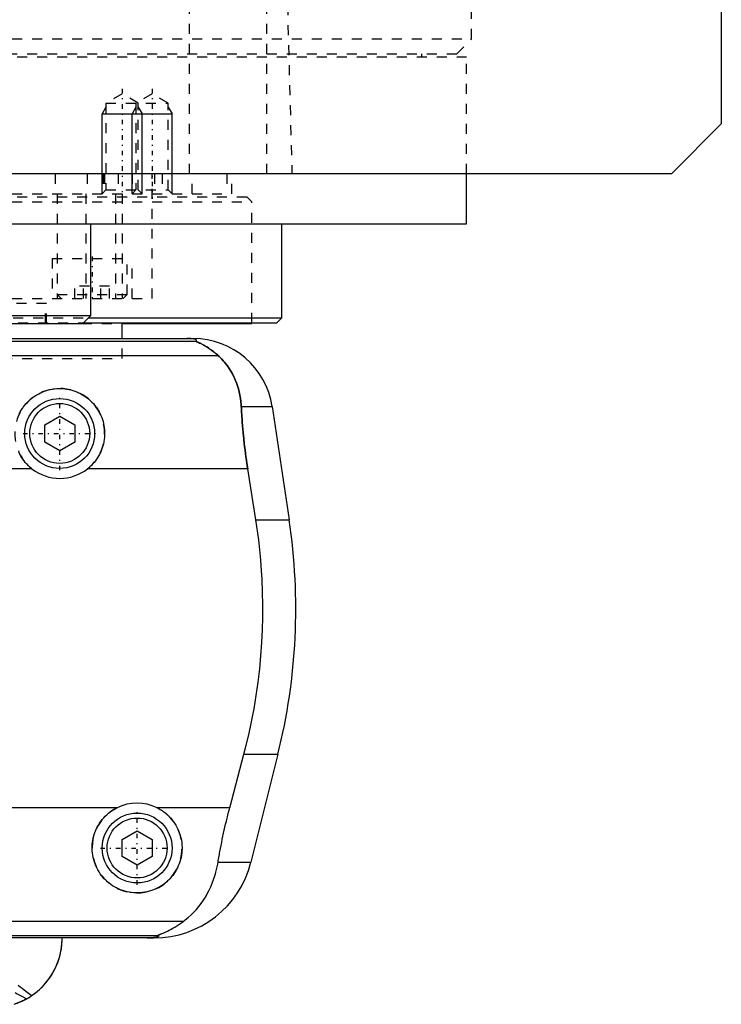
# Model space of a CAD drawing. Extents: x -105 to 105, y -104 to 484.
# Tile 5 of 10: x 35 to 105, y -67 to 32. Entities that reach past the tile are written whole.
import ezdxf

# ---------------------------------------------------------------- set-up
doc = ezdxf.new("R2010")
doc.units = 0
doc.linetypes.add('CENTER', pattern=[1.5, 0.45, -0.5, 0.05, -0.5])
doc.linetypes.add('DASHED', pattern=[2, 1, -1])
for name, color, linetype in [('AM_0', 7, 'CONTINUOUS'), ('AM_10', 7, 'CONTINUOUS'), ('AM_3', 7, 'DASHED'), ('AM_7', 7, 'CENTER')]:
    doc.layers.add(name, color=color, linetype=linetype)

msp = doc.modelspace()

# ---------------------------------------------------------------- linework, layer by layer
at = {"layer": 'AM_0', "color": 7, "linetype": 'CONTINUOUS'}
for p, q in [((105, 311.5), (105, 21.5)), ((105, 21.5), (100, 16.5)), ((100, 16.5), (-100, 16.5)), ((79.5, 11.5), (79.5, 16.5)), ((-79.5, 11.5), (79.5, 11.5)), ((41.878, 2.3), (41.878, 11.5)), ((61, 2.08), (61, 11.5)), ((25.878, 2.3), (41.878, 2.3)), ((41.078, 1.5), (41.878, 2.3)), ((41.658, 2.08), (61, 2.08)), ((60.5, 1.58), (61, 2.08)), ((26.678, 1.5), (41.078, 1.5)), ((41.158, 1.58), (60.5, 1.58)), ((45, 0), (45, 1.58)), ((45.041, 1.5), (58, 1.5)), ((58, 1.5), (58, 1.58)), ((-52.11, 0), (52.11, 0)), ((-52.378, -0.254), (52.378, -0.254)), ((-54.6, -1.693), (54.6, -1.693)), ((56.932, -6.813), (60.021, -6.813)), ((60.021, -6.813), (61.724, -18.159)), ((37.25, -8.634), (38.75, -7.768)), ((38.75, -7.768), (40.25, -8.634)), ((37.25, -10.366), (37.25, -8.634)), ((40.25, -8.634), (40.25, -10.366)), ((38.75, -11.232), (37.25, -10.366)), ((40.25, -10.366), (38.75, -11.232)), ((35.962, -13.032), (-35.962, -13.032)), ((57.58, -13.032), (41.538, -13.032)), ((58.394, -18.159), (57.58, -13.032)), ((58.394, -18.159), (61.724, -18.159)), ((55.781, -46.968), (57.2, -41.616)), ((57.2, -41.616), (60.596, -41.616)), ((60.596, -41.616), (57.893, -52.426)), ((44.502, -46.968), (-44.502, -46.968)), ((55.781, -46.968), (48.498, -46.968)), ((45, -50.134), (46.5, -49.268)), ((46.5, -49.268), (48, -50.134)), ((45, -51.866), (45, -50.134)), ((48, -50.134), (48, -51.866)), ((46.5, -52.732), (45, -51.866)), ((48, -51.866), (46.5, -52.732)), ((54.602, -52.426), (57.893, -52.426)), ((-51.173, -58.307), (51.173, -58.307)), ((-48.569, -59.746), (48.569, -59.746)), ((48.192, -60), (-48.192, -60))]:
    msp.add_line(p, q, dxfattribs=at)
for points in [[(52.378, -0.254, 0), (52.391, -0.247, 0), (52.412, -0.231, 0), (52.43, -0.216, 0), (52.437, -0.209, 0), (52.443, -0.201, 0), (52.451, -0.186, 0), (52.454, -0.171, 0), (52.452, -0.157, 0), (52.445, -0.142, 0), (52.432, -0.128, 0), (52.423, -0.121, 0), (52.413, -0.113, 0), (52.386, -0.099, 0), (52.348, -0.084, 0), (52.298, -0.069, 0), (52.234, -0.053, 0), (52.189, -0.045, 0), (52.175, -0.043, 0), (52.16, -0.04, 0), (52.153, -0.039, 0), (52.145, -0.038, 0), (52.129, -0.036, 0), (52.113, -0.033, 0), (52.105, -0.032, 0), (52.096, -0.031, 0), (52.077, -0.029, 0), (52.057, -0.026, 0), (52.046, -0.025, 0), (52.035, -0.024, 0), (52.012, -0.022, 0), (51.988, -0.019, 0), (51.962, -0.017, 0), (51.934, -0.015, 0), (51.905, -0.013, 0), (51.89, -0.012, 0), (51.874, -0.011, 0), (51.842, -0.009, 0), (51.822, -0.008, 0), (51.816, -0.007, 0), (51.81, -0.007, 0), (51.807, -0.007, 0), (51.803, -0.007, 0), (51.797, -0.007, 0), (51.79, -0.006, 0), (51.784, -0.006, 0), (51.777, -0.006, 0), (51.77, -0.005, 0), (51.766, -0.005, 0), (51.763, -0.005, 0), (51.756, -0.005, 0), (51.748, -0.004, 0), (51.741, -0.004, 0), (51.734, -0.004, 0), (51.726, -0.004, 0), (51.723, -0.004, 0), (51.719, -0.003, 0), (51.712, -0.003, 0), (51.704, -0.003, 0), (51.697, -0.003, 0), (51.689, -0.003, 0), (51.682, -0.002, 0), (51.678, -0.002, 0), (51.674, -0.002, 0), (51.666, -0.002, 0), (51.657, -0.002, 0), (51.653, -0.002, 0), (51.649, -0.002, 0), (51.64, -0.001, 0), (51.631, -0.001, 0), (51.627, -0.001, 0), (51.623, -0.001, 0), (51.614, -0.001, 0), (51.605, -0.001, 0), (51.596, -0.001, 0), (51.587, -0.001, 0), (51.579, 0, 0), (51.574, 0, 0), (51.57, 0, 0), (51.562, 0, 0), (51.553, 0, 0), (51.544, 0, 0), (51.535, 0, 0), (51.525, 0, 0), (51.521, 0, 0), (51.516, 0, 0), (51.506, 0, 0), (51.497, 0, 0), (51.492, 0, 0)], [(54.6, -1.693, 0), (54.508, -1.609, 0), (54.325, -1.451, 0), (54.145, -1.305, 0), (54.057, -1.237, 0), (53.97, -1.172, 0), (53.799, -1.049, 0), (53.635, -0.938, 0), (53.477, -0.838, 0), (53.327, -0.748, 0), (53.184, -0.667, 0), (53.116, -0.63, 0), (53.051, -0.595, 0), (52.927, -0.531, 0), (52.812, -0.475, 0), (52.704, -0.424, 0), (52.644, -0.396, 0), (52.628, -0.389, 0), (52.612, -0.382, 0), (52.604, -0.378, 0), (52.596, -0.374, 0), (52.581, -0.367, 0), (52.566, -0.361, 0), (52.551, -0.354, 0), (52.537, -0.347, 0), (52.523, -0.341, 0), (52.516, -0.338, 0), (52.509, -0.335, 0), (52.496, -0.329, 0), (52.484, -0.323, 0), (52.478, -0.32, 0), (52.472, -0.317, 0), (52.46, -0.312, 0), (52.449, -0.307, 0), (52.444, -0.304, 0), (52.439, -0.302, 0), (52.429, -0.297, 0), (52.421, -0.292, 0), (52.412, -0.288, 0), (52.405, -0.284, 0), (52.398, -0.28, 0), (52.395, -0.278, 0), (52.392, -0.276, 0), (52.387, -0.272, 0), (52.383, -0.269, 0), (52.38, -0.266, 0), (52.377, -0.263, 0), (52.376, -0.261, 0), (52.375, -0.26, 0), (52.375, -0.259, 0), (52.376, -0.257, 0), (52.377, -0.255, 0), (52.378, -0.254, 0)], [(56.932, -6.813, 0), (56.922, -6.646, 0), (56.893, -6.315, 0), (56.85, -5.988, 0), (56.824, -5.825, 0), (56.795, -5.664, 0), (56.727, -5.345, 0), (56.647, -5.031, 0), (56.554, -4.722, 0), (56.448, -4.418, 0), (56.329, -4.121, 0), (56.266, -3.975, 0), (56.199, -3.83, 0), (56.056, -3.547, 0), (55.9, -3.271, 0), (55.733, -3.003, 0), (55.554, -2.744, 0), (55.363, -2.494, 0), (55.263, -2.372, 0), (55.16, -2.253, 0), (54.945, -2.021, 0), (54.718, -1.8, 0), (54.6, -1.693, 0)], [(34.705, -7.528, 0), (34.8, -7.345, 0), (34.902, -7.166, 0), (35.012, -6.994, 0), (35.07, -6.91, 0), (35.13, -6.827, 0), (35.253, -6.668, 0), (35.382, -6.515, 0), (35.517, -6.37, 0), (35.656, -6.232, 0), (35.803, -6.099, 0), (35.879, -6.035, 0), (35.958, -5.971, 0), (36.12, -5.849, 0), (36.289, -5.732, 0), (36.465, -5.623, 0), (36.647, -5.521, 0), (36.835, -5.428, 0), (36.93, -5.384, 0), (37.027, -5.343, 0), (37.223, -5.267, 0), (37.423, -5.2, 0), (37.625, -5.143, 0), (37.83, -5.095, 0), (38.035, -5.057, 0), (38.138, -5.042, 0), (38.241, -5.029, 0), (38.446, -5.01, 0), (38.649, -5.001, 0), (38.75, -5, 0), (38.851, -5.001, 0), (39.054, -5.01, 0), (39.259, -5.029, 0), (39.362, -5.042, 0), (39.465, -5.057, 0), (39.67, -5.095, 0), (39.875, -5.143, 0), (40.077, -5.2, 0), (40.277, -5.267, 0), (40.473, -5.343, 0), (40.57, -5.384, 0), (40.665, -5.428, 0), (40.853, -5.521, 0), (41.035, -5.623, 0), (41.211, -5.732, 0), (41.38, -5.849, 0), (41.542, -5.971, 0), (41.621, -6.035, 0), (41.697, -6.099, 0), (41.844, -6.232, 0), (41.983, -6.37, 0), (42.118, -6.515, 0), (42.247, -6.668, 0), (42.37, -6.827, 0), (42.43, -6.91, 0), (42.488, -6.994, 0), (42.598, -7.166, 0), (42.7, -7.345, 0), (42.795, -7.528, 0), (42.881, -7.716, 0), (42.959, -7.908, 0), (42.995, -8.006, 0), (43.028, -8.104, 0), (43.088, -8.302, 0), (43.138, -8.502, 0), (43.179, -8.704, 0), (43.211, -8.906, 0), (43.233, -9.108, 0), (43.241, -9.208, 0), (43.246, -9.308, 0), (43.25, -9.507, 0), (43.245, -9.707, 0), (43.239, -9.808, 0), (43.231, -9.909, 0), (43.208, -10.113, 0), (43.175, -10.318, 0), (43.155, -10.42, 0), (43.132, -10.523, 0), (43.08, -10.727, 0), (43.017, -10.929, 0), (42.945, -11.128, 0), (42.863, -11.325, 0), (42.773, -11.517, 0), (42.724, -11.611, 0), (42.673, -11.704, 0), (42.565, -11.886, 0), (42.449, -12.062, 0), (42.326, -12.231, 0), (42.197, -12.393, 0), (42.062, -12.547, 0), (41.992, -12.621, 0), (41.921, -12.693, 0), (41.774, -12.832, 0), (41.619, -12.967, 0), (41.538, -13.032, 0)], [(57.58, -13.032, 0), (57.553, -12.861, 0), (57.501, -12.52, 0), (57.451, -12.18, 0), (57.427, -12.01, 0), (57.403, -11.84, 0), (57.357, -11.498, 0), (57.313, -11.155, 0), (57.27, -10.81, 0), (57.23, -10.464, 0), (57.191, -10.117, 0), (57.173, -9.943, 0), (57.155, -9.769, 0), (57.12, -9.42, 0), (57.088, -9.071, 0), (57.058, -8.723, 0), (57.03, -8.374, 0), (57.004, -8.026, 0), (56.992, -7.852, 0), (56.981, -7.678, 0), (56.96, -7.331, 0), (56.941, -6.985, 0), (56.932, -6.813, 0)], [(35.962, -13.032, 0), (35.881, -12.967, 0), (35.726, -12.832, 0), (35.579, -12.693, 0), (35.508, -12.621, 0), (35.438, -12.547, 0), (35.303, -12.393, 0), (35.174, -12.231, 0), (35.051, -12.062, 0), (34.935, -11.886, 0), (34.827, -11.704, 0), (34.776, -11.611, 0), (34.727, -11.517, 0)], [(57.2, -41.616, 0), (57.366, -40.978, 0), (57.676, -39.685, 0), (57.958, -38.376, 0), (58.088, -37.717, 0), (58.21, -37.055, 0), (58.431, -35.726, 0), (58.62, -34.395, 0), (58.777, -33.067, 0), (58.902, -31.746, 0), (58.995, -30.438, 0), (59.03, -29.791, 0), (59.057, -29.149, 0), (59.089, -27.883, 0), (59.094, -26.642, 0), (59.071, -25.384, 0), (59.018, -24.102, 0), (58.935, -22.799, 0), (58.882, -22.142, 0), (58.821, -21.482, 0), (58.674, -20.156, 0), (58.495, -18.825, 0), (58.394, -18.159, 0)], [(48.498, -46.968, 0), (48.601, -47.021, 0), (48.802, -47.134, 0), (48.997, -47.256, 0), (49.091, -47.321, 0), (49.183, -47.387, 0), (49.361, -47.526, 0), (49.529, -47.672, 0), (49.688, -47.824, 0), (49.84, -47.984, 0), (49.985, -48.153, 0), (50.055, -48.241, 0), (50.123, -48.331, 0), (50.253, -48.518, 0), (50.375, -48.712, 0), (50.486, -48.912, 0), (50.588, -49.119, 0), (50.679, -49.33, 0), (50.72, -49.438, 0), (50.759, -49.546, 0), (50.827, -49.765, 0), (50.884, -49.985, 0), (50.908, -50.096, 0), (50.93, -50.207, 0), (50.964, -50.428, 0), (50.986, -50.648, 0), (50.993, -50.758, 0), (50.998, -50.866, 0), (50.999, -51.081, 0), (50.99, -51.297, 0), (50.971, -51.514, 0), (50.94, -51.733, 0), (50.899, -51.95, 0), (50.874, -52.059, 0), (50.846, -52.167, 0), (50.783, -52.381, 0), (50.709, -52.592, 0), (50.625, -52.799, 0), (50.531, -53.001, 0), (50.427, -53.198, 0), (50.371, -53.294, 0), (50.314, -53.389, 0), (50.192, -53.573, 0), (50.062, -53.749, 0), (49.926, -53.918, 0), (49.783, -54.078, 0), (49.634, -54.229, 0), (49.557, -54.302, 0), (49.478, -54.374, 0), (49.312, -54.513, 0), (49.137, -54.646, 0), (48.954, -54.772, 0), (48.763, -54.889, 0), (48.565, -54.998, 0), (48.464, -55.049, 0), (48.361, -55.097, 0), (48.151, -55.186, 0), (47.937, -55.264, 0), (47.719, -55.332, 0), (47.498, -55.388, 0), (47.276, -55.433, 0), (47.165, -55.451, 0), (47.053, -55.466, 0), (46.83, -55.488, 0), (46.61, -55.499, 0), (46.5, -55.5, 0), (46.39, -55.499, 0), (46.17, -55.488, 0), (45.947, -55.466, 0), (45.835, -55.451, 0), (45.724, -55.433, 0), (45.502, -55.388, 0), (45.281, -55.332, 0), (45.063, -55.264, 0), (44.849, -55.186, 0), (44.639, -55.097, 0), (44.536, -55.049, 0), (44.435, -54.998, 0), (44.237, -54.889, 0), (44.046, -54.772, 0), (43.863, -54.646, 0), (43.688, -54.513, 0), (43.522, -54.374, 0), (43.443, -54.302, 0), (43.366, -54.229, 0), (43.217, -54.078, 0), (43.074, -53.918, 0), (42.938, -53.749, 0), (42.808, -53.573, 0), (42.686, -53.389, 0), (42.629, -53.294, 0), (42.573, -53.198, 0), (42.469, -53.001, 0), (42.375, -52.799, 0), (42.291, -52.592, 0), (42.217, -52.381, 0), (42.154, -52.167, 0), (42.126, -52.059, 0), (42.101, -51.95, 0), (42.06, -51.733, 0), (42.029, -51.514, 0), (42.01, -51.297, 0), (42.001, -51.081, 0), (42.002, -50.866, 0), (42.007, -50.758, 0), (42.014, -50.648, 0), (42.036, -50.428, 0), (42.07, -50.207, 0), (42.092, -50.096, 0), (42.116, -49.985, 0), (42.173, -49.765, 0), (42.241, -49.546, 0), (42.28, -49.438, 0), (42.321, -49.33, 0), (42.412, -49.119, 0), (42.514, -48.912, 0), (42.625, -48.712, 0), (42.747, -48.518, 0), (42.877, -48.331, 0), (42.945, -48.241, 0), (43.015, -48.153, 0), (43.16, -47.984, 0), (43.312, -47.824, 0), (43.471, -47.672, 0), (43.639, -47.526, 0), (43.817, -47.387, 0), (43.909, -47.321, 0), (44.003, -47.256, 0), (44.198, -47.134, 0), (44.399, -47.021, 0), (44.502, -46.968, 0)], [(54.602, -52.426, 0), (54.628, -52.273, 0), (54.68, -51.966, 0), (54.735, -51.66, 0), (54.762, -51.506, 0), (54.79, -51.353, 0), (54.848, -51.047, 0), (54.907, -50.741, 0), (54.968, -50.435, 0), (55.031, -50.131, 0), (55.095, -49.827, 0), (55.128, -49.676, 0), (55.161, -49.525, 0), (55.227, -49.223, 0), (55.296, -48.924, 0), (55.365, -48.626, 0), (55.436, -48.327, 0), (55.51, -48.027, 0), (55.547, -47.877, 0), (55.585, -47.726, 0), (55.662, -47.424, 0), (55.741, -47.12, 0), (55.781, -46.968, 0)], [(51.173, -58.307, 0), (51.326, -58.19, 0), (51.623, -57.947, 0), (51.906, -57.692, 0), (52.043, -57.559, 0), (52.177, -57.423, 0), (52.435, -57.143, 0), (52.681, -56.852, 0), (52.913, -56.549, 0), (53.132, -56.236, 0), (53.337, -55.912, 0), (53.435, -55.746, 0), (53.53, -55.578, 0), (53.708, -55.236, 0), (53.873, -54.885, 0), (54.024, -54.526, 0), (54.161, -54.159, 0), (54.284, -53.785, 0), (54.34, -53.595, 0), (54.393, -53.404, 0), (54.487, -53.017, 0), (54.568, -52.624, 0), (54.602, -52.426, 0)], [(48.569, -59.746, 0), (48.568, -59.745, 0), (48.567, -59.743, 0), (48.567, -59.741, 0), (48.567, -59.74, 0), (48.568, -59.739, 0), (48.57, -59.736, 0), (48.574, -59.733, 0), (48.578, -59.73, 0), (48.584, -59.727, 0), (48.591, -59.723, 0), (48.594, -59.721, 0), (48.598, -59.719, 0), (48.607, -59.715, 0), (48.617, -59.71, 0), (48.627, -59.706, 0), (48.638, -59.701, 0), (48.65, -59.696, 0), (48.657, -59.693, 0), (48.663, -59.69, 0), (48.677, -59.685, 0), (48.691, -59.679, 0), (48.698, -59.676, 0), (48.705, -59.673, 0), (48.72, -59.667, 0), (48.736, -59.661, 0), (48.744, -59.658, 0), (48.752, -59.655, 0), (48.769, -59.648, 0), (48.786, -59.641, 0), (48.804, -59.634, 0), (48.822, -59.627, 0), (48.841, -59.62, 0), (48.85, -59.616, 0), (48.86, -59.613, 0), (48.879, -59.605, 0), (48.899, -59.597, 0), (48.97, -59.569, 0), (49.095, -59.517, 0), (49.231, -59.459, 0), (49.381, -59.393, 0), (49.46, -59.356, 0), (49.542, -59.317, 0), (49.715, -59.232, 0), (49.897, -59.136, 0), (50.088, -59.03, 0), (50.285, -58.915, 0), (50.482, -58.793, 0), (50.581, -58.728, 0), (50.68, -58.663, 0), (50.878, -58.525, 0), (51.075, -58.381, 0), (51.173, -58.307, 0)], [(34.197, -66.646, 0), (34.475, -66.548, 0), (34.994, -66.328, 0), (35.464, -66.083, 0), (35.689, -65.949, 0), (35.907, -65.808, 0), (36.323, -65.506, 0), (36.71, -65.178, 0), (37.068, -64.828, 0), (37.397, -64.458, 0), (37.695, -64.07, 0), (37.833, -63.87, 0), (37.962, -63.667, 0), (38.199, -63.252, 0), (38.404, -62.827, 0), (38.578, -62.395, 0), (38.721, -61.958, 0), (38.833, -61.519, 0), (38.878, -61.299, 0), (38.916, -61.08, 0), (38.97, -60.644, 0), (38.997, -60.213, 0), (39, -60, 0)], [(35.437, -66.098, 0), (35.633, -65.984, 0), (36.008, -65.739, 0), (36.363, -65.474, 0), (36.533, -65.334, 0), (36.698, -65.19, 0), (37.01, -64.889, 0), (37.3, -64.573, 0), (37.568, -64.243, 0), (37.812, -63.901, 0), (38.034, -63.549, 0), (38.136, -63.369, 0), (38.232, -63.188, 0), (38.407, -62.82, 0), (38.559, -62.447, 0), (38.687, -62.069, 0), (38.793, -61.69, 0), (38.876, -61.31, 0), (38.91, -61.121, 0), (38.938, -60.931, 0), (38.978, -60.555, 0), (38.998, -60.184, 0), (39, -60, 0)], [(47.523, -60, 0), (47.528, -60, 0), (47.537, -60, 0), (47.546, -60, 0), (47.551, -60, 0), (47.556, -60, 0), (47.565, -60, 0), (47.575, -60, 0), (47.584, -60, 0), (47.594, -60, 0), (47.603, -60, 0), (47.608, -60, 0), (47.612, -60, 0), (47.622, -60, 0), (47.631, -59.999, 0), (47.64, -59.999, 0), (47.648, -59.999, 0), (47.657, -59.999, 0), (47.661, -59.999, 0), (47.665, -59.999, 0), (47.674, -59.999, 0), (47.682, -59.999, 0), (47.687, -59.999, 0), (47.691, -59.999, 0), (47.7, -59.998, 0), (47.708, -59.998, 0), (47.713, -59.998, 0), (47.717, -59.998, 0), (47.726, -59.998, 0), (47.734, -59.998, 0), (47.743, -59.997, 0), (47.751, -59.997, 0), (47.759, -59.997, 0), (47.763, -59.997, 0), (47.767, -59.997, 0), (47.775, -59.997, 0), (47.783, -59.996, 0), (47.791, -59.996, 0), (47.798, -59.996, 0), (47.805, -59.996, 0), (47.809, -59.996, 0), (47.812, -59.995, 0), (47.82, -59.995, 0), (47.827, -59.995, 0), (47.834, -59.995, 0), (47.842, -59.994, 0), (47.849, -59.994, 0), (47.852, -59.994, 0), (47.856, -59.994, 0), (47.863, -59.994, 0), (47.87, -59.993, 0), (47.894, -59.992, 0), (47.933, -59.99, 0), (47.95, -59.989, 0), (47.967, -59.989, 0), (47.999, -59.987, 0), (48.03, -59.984, 0), (48.06, -59.982, 0), (48.088, -59.98, 0), (48.115, -59.978, 0), (48.128, -59.977, 0), (48.14, -59.975, 0), (48.164, -59.973, 0), (48.187, -59.971, 0), (48.198, -59.97, 0), (48.209, -59.968, 0), (48.229, -59.966, 0), (48.248, -59.964, 0), (48.257, -59.963, 0), (48.265, -59.961, 0), (48.282, -59.959, 0), (48.298, -59.957, 0), (48.351, -59.948, 0), (48.428, -59.933, 0), (48.489, -59.918, 0), (48.536, -59.903, 0), (48.571, -59.888, 0), (48.585, -59.881, 0), (48.597, -59.874, 0), (48.615, -59.859, 0), (48.627, -59.844, 0), (48.633, -59.83, 0), (48.633, -59.815, 0), (48.628, -59.799, 0), (48.623, -59.792, 0), (48.617, -59.784, 0), (48.601, -59.769, 0), (48.581, -59.754, 0), (48.569, -59.746, 0)], [(35.437, -66.098, 0), (35.252, -66.199, 0), (34.875, -66.382, 0), (34.492, -66.542, 0), (34.297, -66.612, 0)]]:
    msp.add_polyline3d(points, dxfattribs=at)
for centre, radius in [((38.75, -9.5), 3.5), ((38.75, -9.5), 3), ((46.5, -51), 3.5), ((46.5, -51), 3)]:
    msp.add_circle(centre, radius, dxfattribs=at)
for centre, radius, start, end in [((52.11, -8), 8, 8.53297, 90), ((38.75, -9.5), 4.5, 231.7104, 308.2896), ((2.388, -27.062), 60, 345.96216, 8.53297), ((46.5, -51), 4.5, 63.63717, 116.36283), ((48.192, -50), 10, 270, 345.96216)]:
    msp.add_arc(centre, radius, start, end, dxfattribs=at)
at = {"layer": 'AM_10', "color": 7, "linetype": 'CONTINUOUS'}
for p, q in [((43.379, 23.156), (43, 22.5)), ((46.379, 23.156), (46, 22.5)), ((46.621, 23.156), (47, 22.5)), ((49.621, 23.156), (50, 22.5)), ((43, 14.5), (43, 22.5)), ((43, 22.5), (50, 22.5)), ((46, 14.5), (46, 22.5)), ((47, 14.5), (47, 22.5)), ((50, 14.5), (50, 22.5))]:
    msp.add_line(p, q, dxfattribs=at)
at = {"layer": 'AM_3', "color": 6, "linetype": 'DASHED'}
for p, q in [((80, 30), (80, 291.5)), ((51.744, 16.5), (51.744, 77.05)), ((59.5, 16.5), (59.5, 75.489)), ((60.5, 73.35), (62, 16.5)), ((-80, 30), (80, 30)), ((78.5, 28.5), (80, 30)), ((-79.5, 28.2), (79.5, 28.2)), ((-78.5, 28.5), (78.5, 28.5)), ((75, 28.2), (75, 28.5)), ((79.5, 16.5), (79.5, 28.2)), ((45, 24.5), (43.379, 23.564)), ((46.621, 23.564), (45, 24.5)), ((48, 24.5), (46.379, 23.564)), ((49.621, 23.564), (48, 24.5)), ((43.379, 23.564), (43.379, 14.879)), ((43.379, 23.564), (49.621, 23.564)), ((46.379, 23.564), (46.379, 14.879)), ((46.621, 14.879), (46.621, 23.564)), ((49.621, 14.879), (49.621, 23.564)), ((38.286, 16.5), (38.286, 14.5)), ((41.5, 16.5), (41.5, 14.5)), ((43.087, 16.5), (43.087, 14.5)), ((43.236, 16.5), (43.236, 14.5)), ((44.587, 16.5), (44.587, 14.5)), ((46, 16.5), (46, 14.5)), ((48, 4), (48, 16.5)), ((48.25, 16.5), (48.25, 14.5)), ((49, 16.5), (49, 14.5)), ((52, 14.5), (52, 16.5)), ((55.474, 16.5), (55.474, 14.5)), ((56, 14.5), (56, 16.5)), ((43.379, 14.879), (43, 14.5)), ((43.379, 14.879), (49.621, 14.879)), ((46.379, 14.879), (46, 14.5)), ((47, 14.5), (46.621, 14.879)), ((50, 14.5), (49.621, 14.879)), ((-57.5, 14.2), (57.5, 14.2)), ((-56, 14.5), (56, 14.5)), ((38.5, 14.5), (38.5, 4)), ((41.361, 14.5), (41.361, 4)), ((44.341, 14.5), (44.341, 4)), ((45.003, 14.5), (45.003, 4)), ((58, 13.7), (57.5, 14.2)), ((-58, 13.7), (58, 13.7)), ((58, 1.58), (58, 13.7)), ((38, 8), (38, 4)), ((38, 8), (46, 8)), ((45.5, 4.4), (45.5, 8)), ((46, 4), (46, 8)), ((40.268, 4), (40.268, 5.25)), ((43.732, 5.25), (40.268, 5.25)), ((41.134, 4), (41.134, 5.25)), ((42.866, 4), (42.866, 5.25)), ((43.732, 4), (43.732, 5.25)), ((-48, 4), (48, 4)), ((38.5, 4.4), (38.9, 4)), ((38.5, 4.4), (45.5, 4.4)), ((45.1, 4), (45.5, 4.4)), ((37.43, 3.5), (30.327, 3.5)), ((37.324, 1.5), (37.324, 3.5)), ((37.43, 1.5), (37.43, 3.5)), ((26.098, 2.08), (41.658, 2.08)), ((-45.041, 1.5), (45.041, 1.5)), ((26.598, 1.58), (41.158, 1.58)), ((45, -2), (45, 0)), ((-45, -2), (45, -2)), ((-45, -2), (45, -2))]:
    msp.add_line(p, q, dxfattribs=at)
for points in [[(52.378, -0.254, 0), (52.377, -0.255, 0), (52.376, -0.256, 0), (52.375, -0.258, 0), (52.375, -0.259, 0), (52.376, -0.26, 0), (52.377, -0.263, 0), (52.379, -0.265, 0), (52.381, -0.268, 0), (52.385, -0.271, 0), (52.389, -0.274, 0), (52.391, -0.275, 0), (52.394, -0.277, 0), (52.4, -0.281, 0), (52.406, -0.284, 0), (52.413, -0.288, 0), (52.421, -0.292, 0), (52.429, -0.296, 0), (52.433, -0.299, 0), (52.438, -0.301, 0), (52.447, -0.306, 0), (52.457, -0.31, 0), (52.462, -0.313, 0), (52.468, -0.315, 0), (52.479, -0.321, 0), (52.49, -0.326, 0), (52.496, -0.329, 0), (52.502, -0.331, 0), (52.514, -0.337, 0), (52.527, -0.343, 0), (52.54, -0.349, 0), (52.553, -0.355, 0), (52.567, -0.361, 0), (52.574, -0.364, 0), (52.581, -0.368, 0), (52.595, -0.374, 0), (52.61, -0.381, 0), (52.663, -0.405, 0), (52.763, -0.452, 0), (52.876, -0.506, 0), (52.999, -0.568, 0), (53.064, -0.602, 0), (53.132, -0.638, 0), (53.273, -0.717, 0), (53.426, -0.807, 0), (53.588, -0.908, 0), (53.758, -1.021, 0), (53.936, -1.147, 0), (54.027, -1.214, 0), (54.12, -1.286, 0), (54.309, -1.438, 0), (54.502, -1.605, 0), (54.6, -1.693, 0)], [(54.6, -1.693, 0), (54.718, -1.8, 0), (54.945, -2.021, 0), (55.16, -2.253, 0), (55.263, -2.372, 0), (55.363, -2.494, 0), (55.554, -2.744, 0), (55.733, -3.004, 0), (55.901, -3.271, 0), (56.056, -3.547, 0), (56.199, -3.831, 0), (56.266, -3.975, 0), (56.33, -4.121, 0), (56.448, -4.419, 0), (56.554, -4.722, 0), (56.647, -5.031, 0), (56.727, -5.345, 0), (56.795, -5.664, 0), (56.824, -5.825, 0), (56.85, -5.988, 0), (56.893, -6.315, 0), (56.922, -6.646, 0), (56.932, -6.813, 0)], [(56.932, -6.813, 0), (56.941, -6.985, 0), (56.96, -7.331, 0), (56.981, -7.678, 0), (56.992, -7.852, 0), (57.004, -8.026, 0), (57.03, -8.374, 0), (57.058, -8.723, 0), (57.088, -9.071, 0), (57.12, -9.42, 0), (57.155, -9.769, 0), (57.173, -9.943, 0), (57.191, -10.117, 0), (57.23, -10.464, 0), (57.27, -10.81, 0), (57.313, -11.155, 0), (57.357, -11.498, 0), (57.403, -11.84, 0), (57.427, -12.01, 0), (57.451, -12.18, 0), (57.501, -12.52, 0), (57.553, -12.861, 0), (57.58, -13.032, 0)], [(48.569, -59.746, 0), (48.581, -59.754, 0), (48.601, -59.769, 0), (48.617, -59.784, 0), (48.623, -59.792, 0), (48.628, -59.799, 0), (48.633, -59.815, 0), (48.633, -59.83, 0), (48.627, -59.844, 0), (48.615, -59.859, 0), (48.597, -59.874, 0), (48.585, -59.881, 0), (48.571, -59.888, 0), (48.536, -59.903, 0), (48.489, -59.918, 0), (48.428, -59.933, 0), (48.351, -59.948, 0), (48.298, -59.957, 0), (48.282, -59.959, 0), (48.265, -59.961, 0), (48.257, -59.963, 0), (48.248, -59.964, 0), (48.229, -59.966, 0), (48.209, -59.968, 0), (48.198, -59.97, 0), (48.187, -59.971, 0), (48.164, -59.973, 0), (48.14, -59.975, 0), (48.128, -59.977, 0), (48.115, -59.978, 0), (48.088, -59.98, 0), (48.06, -59.982, 0), (48.03, -59.984, 0), (47.999, -59.987, 0), (47.967, -59.989, 0), (47.95, -59.989, 0), (47.933, -59.99, 0), (47.911, -59.991, 0), (47.904, -59.992, 0), (47.898, -59.992, 0), (47.894, -59.992, 0), (47.891, -59.992, 0), (47.884, -59.993, 0), (47.877, -59.993, 0), (47.87, -59.993, 0), (47.863, -59.994, 0), (47.856, -59.994, 0), (47.852, -59.994, 0), (47.849, -59.994, 0), (47.842, -59.994, 0), (47.834, -59.995, 0), (47.827, -59.995, 0), (47.82, -59.995, 0), (47.812, -59.995, 0), (47.809, -59.996, 0), (47.805, -59.996, 0), (47.798, -59.996, 0), (47.791, -59.996, 0), (47.783, -59.996, 0), (47.775, -59.997, 0), (47.767, -59.997, 0), (47.763, -59.997, 0), (47.759, -59.997, 0), (47.751, -59.997, 0), (47.743, -59.997, 0), (47.734, -59.998, 0), (47.726, -59.998, 0), (47.717, -59.998, 0), (47.713, -59.998, 0), (47.708, -59.998, 0), (47.7, -59.998, 0), (47.691, -59.999, 0), (47.687, -59.999, 0), (47.682, -59.999, 0), (47.674, -59.999, 0), (47.665, -59.999, 0), (47.661, -59.999, 0), (47.657, -59.999, 0), (47.648, -59.999, 0), (47.64, -59.999, 0), (47.631, -59.999, 0), (47.622, -60, 0), (47.612, -60, 0), (47.608, -60, 0), (47.603, -60, 0), (47.594, -60, 0), (47.584, -60, 0), (47.575, -60, 0), (47.565, -60, 0), (47.556, -60, 0), (47.551, -60, 0), (47.546, -60, 0), (47.537, -60, 0), (47.528, -60, 0), (47.523, -60, 0)], [(35.945, -65.783, 0), (35.757, -65.652, 0), (35.372, -65.375, 0), (34.974, -65.08, 0), (34.774, -64.929, 0), (34.574, -64.775, 0)], [(34.3, -65.477, 0), (34.501, -65.59, 0), (34.889, -65.805, 0), (35.259, -66.004, 0), (35.437, -66.098, 0)]]:
    msp.add_polyline3d(points, dxfattribs=at)
for centre, start, end in [((38.75, -9.5), 308.2896, 231.7104), ((46.5, -51), 116.36283, 63.63717)]:
    msp.add_arc(centre, 4.5, start, end, dxfattribs=at)
at = {"layer": 'AM_7', "color": 4, "linetype": 'CENTER'}
for p, q in [((45, 25), (45, 14)), ((48, 25), (48, 14)), ((42, 8.2), (42, 3.8)), ((38.75, -13.175), (38.75, -5.825)), ((35.075, -9.5), (42.425, -9.5)), ((46.5, -54.675), (46.5, -47.325)), ((42.825, -51), (50.175, -51))]:
    msp.add_line(p, q, dxfattribs=at)

doc.saveas('drawing.dxf')
